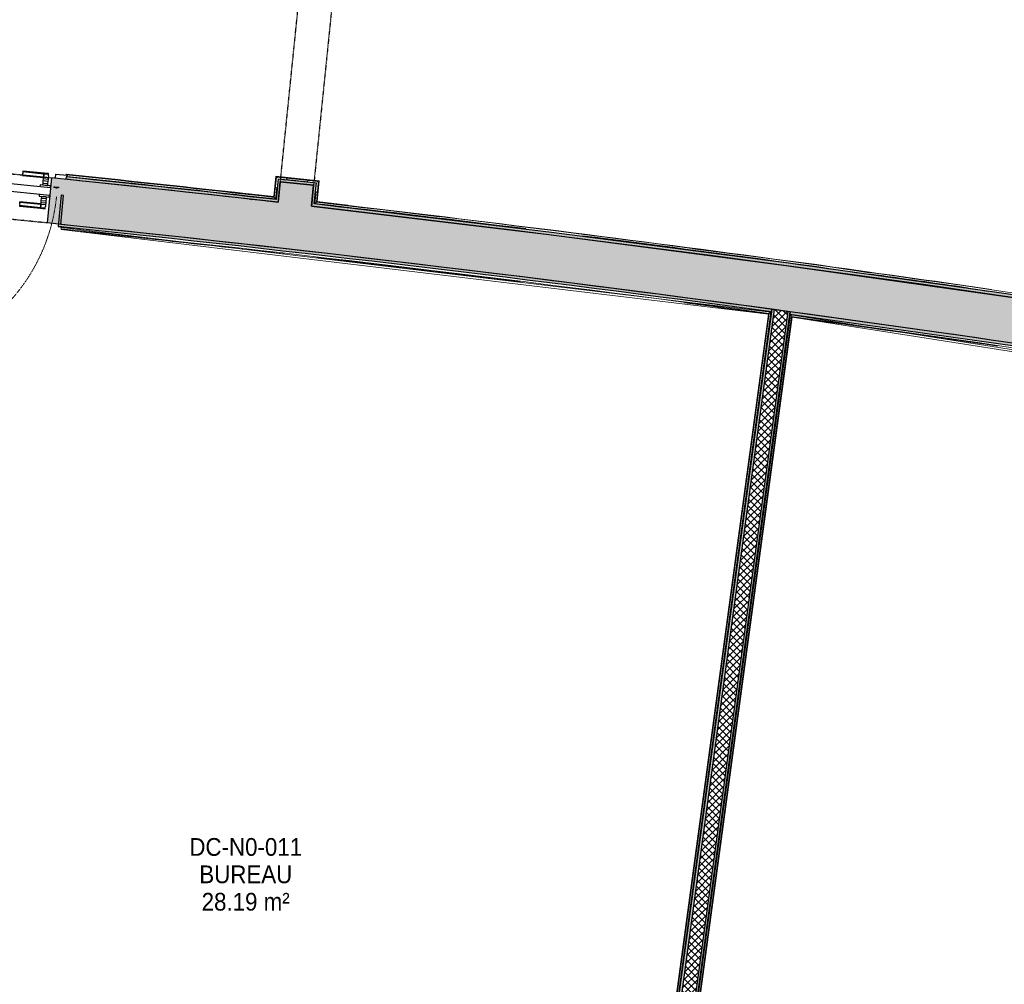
# Model space of a CAD drawing. Header units: millimetres. Extents: x 1909 to 61055, y -36590 to 14615.
# Tile 19 of 49: x 32141 to 37137, y -27445 to -22553. Entities that reach past the tile are written whole.
import ezdxf

# ---------------------------------------------------------------- set-up
doc = ezdxf.new("R2010")
doc.units = ezdxf.units.MM
doc.linetypes.add('Tiret', pattern=[2.5, 1.25, -1.25])
doc.linetypes.add('Tiret_2_', pattern=[2.5, 1.25, -1.25])
for name, color, linetype, lineweight in [('A-AREA-IDEN', 7, 'Continuous', 30), ('A-DETL-GENF', 7, 'Continuous', 18), ('A-DOOR', 7, 'Continuous', 25), ('A-DOOR-FRAM', 7, 'Continuous', 25), ('A-FLOR', 7, 'Continuous', 25), ('A-FLOR-HRAL', 7, 'Continuous', 18), ('A-WALL', 7, 'Continuous', 25), ('A-WALL-PATT', 7, 'Continuous', 25), ('E-WIRE', 7, 'Continuous', 18), ('I-WALL', 7, 'Continuous', 25), ('Q-SPCQ', 7, 'Continuous', 18)]:
    doc.layers.add(name, color=color, linetype=linetype, lineweight=lineweight)
doc.layers.add('A-DOOR-HDLN', color=5, linetype='Tiret', lineweight=25, true_color=0x0000ff)
doc.styles.add('Arial_1', font='arial.ttf', dxfattribs={"width": 0.9, "height": 90})

# ---------------------------------------------------------------- blocks, each defined once
blk = doc.blocks.new('PRT_SIMPLE_HUI_58x68x48 - PRT_BOIS_1V_930x2040x40-V3-2021_015_1111_DCE_1_50_N0 FINI_SSI_CMSI')
at = {"layer": 'A-DETL-GENF', "lineweight": 25}
h = blk.add_hatch(color=256, dxfattribs=at)
h.paths.add_polyline_path([(-500.5, 14.5), (-500.4, 13.2), (-495.8, 13.2), (-485.1, 11.7), (-483.8, 9.7), (-483.8, 12.8), (-496.2, 14.5)])
h.paths.add_polyline_path([(-508.5, 11.5), (-508.5, 8), (-488.5, 8), (-483.8, 9.7), (-485.1, 10.6), (-488.7, 9.3), (-505.2, 9.3), (-505.2, 10.2), (-502, 10.6), (-502, 11.5), (-505.5, 11.5)])
h = blk.add_hatch(color=256, dxfattribs=at)
h.paths.add_polyline_path([(426, 14.5), (413.8, 12.8), (414.4, 10.5), (415.3, 11.7), (426.1, 13.2), (430.5, 13.6), (430.5, 14.5)])
h.paths.add_polyline_path([(415.1, 10.6), (413.8, 9.7), (418.9, 8), (438.5, 8), (438.5, 11.5), (432, 11.5), (432.1, 10.2), (435.2, 10.2), (435.2, 9.3), (418.4, 9.4), (415.2, 10.6)])
at = {"layer": 'A-DETL-GENF'}
for p, q in [((-508.5, 11.5), (-502, 11.5)), ((-508.5, 8), (-508.5, 11.5)), ((-488.5, 8), (-508.5, 8)), ((-505.2, 10.2), (-505.2, 9.3)), ((-502, 10.2), (-505.2, 10.2)), ((-505.2, 9.3), (-488.7, 9.3)), ((-502, 11.5), (-502, 10.2)), ((-500.5, 14.5), (-496, 14.5)), ((-500.5, 13.2), (-500.5, 14.5)), ((-496.1, 13.2), (-500.5, 13.2)), ((-485.1, 11.7), (-496.1, 13.2)), ((-496, 14.5), (-483.8, 12.8)), ((-488.7, 9.3), (-485.1, 10.6)), ((-483.8, 9.7), (-488.5, 8)), ((-485.1, 10.6), (-485.1, 11.7)), ((-483.8, 12.8), (-483.8, 9.7)), ((413.8, 12.8), (426, 14.5)), ((413.8, 9.7), (413.8, 12.8)), ((418.5, 8), (413.8, 9.7)), ((426.1, 13.2), (415.1, 11.7)), ((415.1, 11.7), (415.1, 10.6)), ((415.1, 10.6), (418.7, 9.3)), ((438.5, 8), (418.5, 8)), ((418.7, 9.3), (435.2, 9.3)), ((426, 14.5), (430.5, 14.5)), ((430.5, 13.2), (426.1, 13.2)), ((430.5, 14.5), (430.5, 13.2)), ((432, 11.5), (438.5, 11.5)), ((432, 10.2), (432, 11.5)), ((435.2, 10.2), (432, 10.2)), ((435.2, 9.3), (435.2, 10.2)), ((438.5, 11.5), (438.5, 8))]:
    blk.add_line(p, q, dxfattribs=at)
at = {"layer": 'A-DOOR'}
for p, q in [((417, 54.5), (417, 977.5)), ((-427.1, 124), (-450.6, 124)), ((-450.6, 124), (-450.6, 123.5)), ((-450.6, 123.5), (-450.6, 119.4)), ((-427.1, 123.5), (-450.6, 123.5)), ((-450.6, 119.4), (-450.6, 112.3)), ((-427.1, 119.4), (-450.6, 119.4)), ((-450.6, 103), (-450.6, 112.3)), ((-450.6, 94.6), (-450.6, 103)), ((-427.1, 103), (-450.6, 103)), ((-319.6, 124), (-427.1, 124)), ((-427.1, 124), (-427.1, 123.5)), ((-427.1, 123.5), (-427.1, 124)), ((-427.1, 123.5), (-427.1, 119.4)), ((-319.6, 123.5), (-427.1, 123.5)), ((-427.1, 119.4), (-427.1, 123.5)), ((-427.1, 119.4), (-427.1, 112.3)), ((-319.6, 119.4), (-427.1, 119.4)), ((-427.1, 112.3), (-427.1, 119.4)), ((-427.1, 103), (-427.1, 112.3)), ((-427.1, 112.3), (-427.1, 103)), ((-427.1, 101.8), (-427.1, 103)), ((-319.6, 103), (-427.1, 103)), ((-427.1, 103), (-427.1, 94.6)), ((-427.1, 101.8), (-319.6, 101.8)), ((-319.6, 123.5), (-319.6, 124)), ((-319.6, 119.4), (-319.6, 123.5)), ((-319.6, 112.3), (-319.6, 119.4)), ((-319.6, 112.3), (-319.6, 103)), ((-319.6, 103), (-319.6, 101.8)), ((-467.4, 54.5), (430.5, 54.5)), ((-465.6, 63.5), (-465.6, 54.5)), ((-413.4, 63.5), (-465.6, 63.5)), ((-450.6, 84.2), (-450.6, 94.6)), ((-427.1, 94.6), (-450.6, 94.6)), ((-450.6, 73.4), (-450.6, 84.2)), ((-427.1, 84.2), (-450.6, 84.2)), ((-450.6, 65), (-450.6, 73.4)), ((-450.6, 73.4), (-427.1, 73.4)), ((-450.6, 65), (-450.6, 64)), ((-450.6, 64), (-427.1, 64)), ((-427.1, 94.6), (-427.1, 84.2)), ((-427.1, 84.2), (-427.1, 73.4)), ((-427.1, 73.4), (-427.1, 65)), ((-427.1, 64), (-427.1, 65)), ((-413.4, 54.5), (-413.4, 63.5)), ((430.5, 54.5), (430.5, 14.5)), ((426, 14.5), (-467.4, 14.5)), ((-465.6, 14.5), (-465.6, 5.5)), ((-465.6, 5.5), (-413.4, 5.5)), ((-427.1, 5), (-450.6, 5)), ((-450.6, 5), (-450.6, 4)), ((-450.6, -4.4), (-450.6, 4)), ((-427.1, 4), (-427.1, 5)), ((-427.1, 4), (-427.1, -4.4)), ((-413.4, 5.5), (-413.4, 14.5)), ((-450.6, -15.2), (-450.6, -4.4)), ((-427.1, -4.4), (-450.6, -4.4)), ((-450.6, -25.6), (-450.6, -15.2)), ((-450.6, -15.2), (-427.1, -15.2)), ((-450.6, -34), (-450.6, -25.6)), ((-450.6, -25.6), (-427.1, -25.6)), ((-450.6, -43.3), (-450.6, -34)), ((-450.6, -34), (-427.1, -34)), ((-450.6, -43.3), (-450.6, -50.4)), ((-427.1, -4.4), (-427.1, -15.2)), ((-427.1, -15.2), (-427.1, -25.6)), ((-427.1, -25.6), (-427.1, -34)), ((-427.1, -34), (-427.1, -32.8)), ((-319.6, -32.8), (-427.1, -32.8)), ((-427.1, -43.3), (-427.1, -34)), ((-427.1, -34), (-319.6, -34)), ((-427.1, -34), (-427.1, -43.3)), ((-427.1, -43.3), (-427.1, -50.4)), ((-427.1, -50.4), (-427.1, -43.3)), ((-319.6, -32.8), (-319.6, -34)), ((-319.6, -34), (-319.6, -43.3)), ((-319.6, -50.4), (-319.6, -43.3)), ((-450.6, -50.4), (-450.6, -54.5)), ((-450.6, -50.4), (-427.1, -50.4)), ((-450.6, -54.5), (-450.6, -55)), ((-450.6, -54.5), (-427.1, -54.5)), ((-450.6, -55), (-427.1, -55)), ((-427.1, -50.4), (-427.1, -54.5)), ((-427.1, -50.4), (-319.6, -50.4)), ((-427.1, -54.5), (-427.1, -50.4)), ((-427.1, -54.5), (-427.1, -55)), ((-427.1, -54.5), (-319.6, -54.5)), ((-427.1, -55), (-427.1, -54.5)), ((-427.1, -55), (-319.6, -55)), ((-319.6, -54.5), (-319.6, -50.4)), ((-319.6, -55), (-319.6, -54.5))]:
    blk.add_line(p, q, dxfattribs=at)
at = {"layer": 'A-DOOR', "color": 176, "linetype": 'Tiret', "lineweight": 18, "true_color": 0x000080}
blk.add_arc((428, 54.5), 930, 90.6808, 180, dxfattribs=at)
at = {"layer": 'A-DOOR'}
for radius, start, end in [(9.12, 155.8208, 180), (9.12, 180, 204.1792), (7.5, 360, 180), (7.5, 120, 180), (7.5, 180, 360), (7.5, 195, 225), (9.12, 111.9887, 120), (9.12, 240, 248.0113), (7.5, 240, 300), (7.5, 0, 90), (9.12, 291.9887, 300), (7.5, 330, 0), (9.12, 335.8208, 0)]:
    blk.add_arc((429, 65.5), radius, start, end, dxfattribs=at)
at = {"layer": 'A-DOOR-FRAM'}
for p, q in [((432, 56), (450.6, 56)), ((432, 11.5), (432, 56)), ((417, -56), (417, 8)), ((417, 8), (418.5, 8)), ((-545, -47.5), (-540.4, -47.5)), ((-545, -56), (-545, -47.5)), ((-487, -35.2), (-487, -56)), ((470.3, -47.5), (475, -47.5)), ((475, -47.5), (475, -56)), ((-487, -56), (-545, -56)), ((475, -56), (417, -56))]:
    blk.add_line(p, q, dxfattribs=at)
at = {"layer": 'Q-SPCQ'}
for p, q in [((430.5, 54.5), (403.5, 54.5)), ((430.5, 40.5), (430.5, 54.5))]:
    blk.add_line(p, q, dxfattribs=at)
blk = doc.blocks.new('Garde-corps - Garde-corps-508898-2021_015_1111_DCE_1_50_N0 FINI_SSI_CMSI')
at = {"layer": 'A-FLOR-HRAL'}
for p, q in [((-7280.9, -23340.2), (-7281.1, -23341.8)), ((-7280.7, -23338.4), (-7280.9, -23340.2)), ((-7280.7, -23338.4), (-7280.5, -23336.8)), ((-6228.7, -23450.7), (-7280.5, -23336.8)), ((-6219.3, -23462.4), (-7277, -23347.8)), ((-6218.1, -23347.5), (-6228.7, -23450.7)), ((-6216.7, -23349.3), (-6227.2, -23452.6)), ((-6215.1, -23351.2), (-6225.6, -23454.5)), ((-5997.2, -23370.1), (-6218.1, -23347.5)), ((-5999, -23371.5), (-6216.7, -23349.3)), ((-6001, -23373.1), (-6215.1, -23351.2)), ((-6215.1, -23351.2), (-6212.4, -23354.6)), ((-6054.5, -23374.8), (-6163, -23363.7)), ((-6011.7, -23478.8), (-6001, -23373.1)), ((-6009.8, -23477.3), (-5999, -23371.5)), ((-6008, -23475.8), (-5997.2, -23370.1)), ((-6001, -23373.1), (-6004.3, -23375.8)), ((-6213.4, -23404.8), (-6219.3, -23462.4)), ((-6019.5, -23485.1), (-6013.4, -23425.2)), ((-5388.7, -23553.7), (-6008, -23475.8)), ((-5851.6, -23493.9), (-6008, -23475.9)), ((-5496.1, -23550.9), (-6019.5, -23485.1)), ((-2835.3, -23894.9), (-2862.6, -23890.6)), ((-2601.7, -23931.6), (-2626.3, -23927.7)), ((-2418.4, -23971.2), (-2492.4, -23959.6)), ((381.1, -24400.5), (289.6, -24386.1)), ((562.3, -24429), (495, -24418.4)), ((1190.5, -24527.8), (948, -24489.6)), ((1178.4, -24536.3), (979.6, -24505.1)), ((1190.5, -24527.8), (1036.2, -24500.4)), ((1144.9, -24792.3), (1190.5, -24527.8)), ((1134.6, -24790.5), (1178.4, -24536.3)), ((1141.6, -24791.7), (1186.6, -24530.5)), ((1143.3, -24792), (1188.6, -24529.1)), ((1131.6, -24790), (1134.6, -24790.5)), ((1141.6, -24791.7), (1134.6, -24790.5)), ((1143.3, -24792), (1141.6, -24791.7)), ((1143.3, -24792), (1144.9, -24792.3))]:
    blk.add_line(p, q, dxfattribs=at)
at = {"layer": 'A-FLOR-HRAL', "flags": 128}
for points in [[(-6225.6, -23454.5), (-6222.4, -23458.4), (-6219.3, -23462.4)], [(-6011.7, -23478.8), (-6015.6, -23482), (-6019.5, -23485.1)], [(-6008, -23475.8), (-6008, -23475.9), (-6008.1, -23475.9), (-6008.3, -23476.1), (-6008.5, -23476.2), (-6008.7, -23476.4), (-6008.9, -23476.6), (-6009.2, -23476.8), (-6009.4, -23477), (-6009.6, -23477.1), (-6009.8, -23477.3)], [(-6019.5, -23485.1), (-6019.7, -23485.2), (-6020, -23485.5), (-6020.4, -23485.8), (-6021, -23486.3), (-6021.6, -23486.8), (-6022.2, -23487.2), (-6022.8, -23487.8)], [(-3207.5, -23836.4), (-3472.3, -23794.7), (-4103, -23715.4)], [(-3261.1, -23838.8), (-3484.1, -23803.7), (-3971.4, -23742.5)], [(1186.6, -24530.5), (1182.5, -24533.4), (1178.4, -24536.3)]]:
    blk.add_lwpolyline(points, dxfattribs=at)
at = {"layer": 'A-FLOR-HRAL'}
for radius, start, end in [(118006.4, 83.558874, 84.07424), (118008.1, 83.932717, 84.07424), (118009.7, 83.560532, 84.07424), (117996.2, 83.553904, 84.071983), (117999.2, 83.555377, 84.07199), (118008.1, 83.559729, 83.742547), (118006.4, 79.92167, 83.454356), (118008.1, 82.322783, 83.453521), (117996.2, 82.935855, 83.459211), (117999.2, 82.934415, 83.457772), (117996.2, 81.758305, 82.805017), (117999.2, 82.280219, 82.794814), (118008.1, 81.77784, 82.226571), (117999.2, 81.836438, 82.080297), (117996.2, 80.580755, 81.627467), (117999.2, 81.412761, 81.587451), (118008.1, 81.131846, 81.559197), (118008.1, 79.920828, 81.063188), (117999.2, 80.596188, 80.878383), (117996.2, 79.926561, 80.449917), (117999.2, 79.925111, 80.427587)]:
    blk.add_arc((-19463.8, -140716), radius, start, end, dxfattribs=at)
for points, knots in [([(-6218.1, -23347.5), (-6218.1, -23347.5), (-6218.1, -23347.6), (-6218, -23347.7), (-6217.9, -23347.9), (-6217.7, -23348), (-6217.6, -23348.2), (-6217.4, -23348.4), (-6217.3, -23348.5), (-6217.2, -23348.6), (-6217.1, -23348.8), (-6217, -23348.9), (-6216.9, -23349), (-6216.8, -23349.2), (-6216.7, -23349.3), (-6216.7, -23349.3)], [0.1, 0.1, 0.1, 0.1, 0.2, 0.3, 0.4, 0.475, 0.55, 0.6, 0.65, 0.7, 0.75, 0.8, 0.85, 0.9, 1, 1, 1, 1]), ([(-5997.2, -23370.1), (-5997.2, -23370.1), (-5997.3, -23370.1), (-5997.4, -23370.2), (-5997.6, -23370.3), (-5997.8, -23370.5), (-5997.9, -23370.6), (-5998.1, -23370.7), (-5998.2, -23370.8), (-5998.3, -23371), (-5998.5, -23371.1), (-5998.6, -23371.2), (-5998.7, -23371.3), (-5998.9, -23371.4), (-5999, -23371.5), (-5999, -23371.5)], [0.1, 0.1, 0.1, 0.1, 0.2, 0.3, 0.4, 0.475, 0.55, 0.6, 0.65, 0.7, 0.75, 0.8, 0.85, 0.9, 1, 1, 1, 1]), ([(-6228.7, -23450.7), (-6228.6, -23450.7), (-6228.6, -23450.8), (-6228.6, -23450.9), (-6228.5, -23451), (-6228.4, -23451.1), (-6228.2, -23451.3), (-6228.1, -23451.4), (-6227.9, -23451.7), (-6227.7, -23451.9), (-6227.6, -23452.1), (-6227.4, -23452.3), (-6227.3, -23452.5), (-6227.2, -23452.6)], [0.075, 0.075, 0.075, 0.075, 0.15, 0.2125, 0.275, 0.35, 0.425, 0.5, 0.6, 0.7, 0.775, 0.85, 1, 1, 1, 1]), ([(-6219.3, -23462.4), (-6219.3, -23462.4), (-6219.3, -23462.4), (-6219.2, -23462.5), (-6219.2, -23462.5), (-6219.1, -23462.6), (-6219.1, -23462.6), (-6219, -23462.7), (-6218.9, -23462.8), (-6218.8, -23462.9), (-6218.7, -23463), (-6218.6, -23463.2), (-6218.5, -23463.3), (-6218.4, -23463.4), (-6218.3, -23463.6), (-6218.2, -23463.7), (-6218.1, -23463.8), (-6218, -23464), (-6217.8, -23464.2), (-6217.5, -23464.5), (-6217.1, -23465.1), (-6216.8, -23465.5), (-6216.6, -23465.7)], [0, 0, 0, 0, 0.071429, 0.107143, 0.142857, 0.178571, 0.214286, 0.25, 0.285714, 0.321429, 0.357143, 0.392857, 0.428571, 0.464286, 0.5, 0.535714, 0.571429, 0.607143, 0.642857, 0.714286, 0.857143, 1, 1, 1, 1]), ([(1190.5, -24527.8), (1190.5, -24527.8), (1190.5, -24527.8), (1190.4, -24527.8), (1190.3, -24527.9), (1190.1, -24528), (1190, -24528.1), (1189.8, -24528.3), (1189.6, -24528.4), (1189.3, -24528.6), (1189.1, -24528.7), (1188.9, -24528.9), (1188.7, -24529), (1188.6, -24529.1)], [0.075, 0.075, 0.075, 0.075, 0.15, 0.2125, 0.275, 0.35, 0.425, 0.5, 0.6, 0.7, 0.775, 0.85, 1, 1, 1, 1]), ([(1178.4, -24536.3), (1178.4, -24536.3), (1178.4, -24536.3), (1178.3, -24536.3), (1178.3, -24536.4), (1178.2, -24536.4), (1178.1, -24536.5), (1178, -24536.5), (1177.9, -24536.6), (1177.8, -24536.7), (1177.7, -24536.8), (1177.6, -24536.9), (1177.4, -24536.9), (1177.3, -24537), (1177.2, -24537.1), (1177, -24537.2), (1176.9, -24537.3), (1176.7, -24537.5), (1176.5, -24537.6), (1176.1, -24537.9), (1175.6, -24538.2), (1175.1, -24538.6), (1174.9, -24538.7)], [0, 0, 0, 0, 0.071429, 0.107143, 0.142857, 0.178571, 0.214286, 0.25, 0.285714, 0.321429, 0.357143, 0.392857, 0.428571, 0.464286, 0.5, 0.535714, 0.571429, 0.607143, 0.642857, 0.714286, 0.857143, 1, 1, 1, 1])]:
    blk.add_open_spline(points, degree=3, knots=knots, dxfattribs=at)
blk = doc.blocks.new('Garde-corps - Garde-corps-509925-2021_015_1111_DCE_1_50_N0 FINI_SSI_CMSI')
at = {"layer": 'A-FLOR-HRAL'}
for p, q in [((-4438.5, -30189.6), (-3606.8, -24050.4)), ((-4430.5, -30183.5), (-3600.7, -24058.5)), ((-4428.6, -30182), (-3599.2, -24060.4)), ((-4426.7, -30180.6), (-3597.8, -24062.3)), ((-3606.8, -24050.4), (216.4, -24648)), ((-3599.2, -24060.4), (-3597.8, -24060.6)), ((-3597.8, -24062.3), (214.7, -24658.4))]:
    blk.add_line(p, q, dxfattribs=at)
at = {"layer": 'A-FLOR-HRAL', "flags": 128}
blk.add_lwpolyline([(-3600.7, -24058.5), (-3603.7, -24054.4), (-3606.8, -24050.4)], dxfattribs=at)
at = {"layer": 'A-FLOR-HRAL'}
for radius, start, end in [(117731.1, 80.376571, 82.256375), (117727.7, 81.741823, 82.254731)]:
    blk.add_arc((-19463.8, -140716), radius, start, end, dxfattribs=at)
for points, knots in [([(-3606.8, -24050.4), (-3606.8, -24050.4), (-3606.8, -24050.4), (-3606.8, -24050.4), (-3606.9, -24050.3), (-3606.9, -24050.2), (-3607, -24050.2), (-3607, -24050.1), (-3607.1, -24050), (-3607.2, -24049.9), (-3607.3, -24049.8), (-3607.4, -24049.6), (-3607.5, -24049.5), (-3607.6, -24049.4), (-3607.7, -24049.2), (-3607.8, -24049.1), (-3607.9, -24048.9), (-3608, -24048.8), (-3608.2, -24048.6), (-3608.4, -24048.2), (-3608.8, -24047.7), (-3609.2, -24047.3), (-3609.3, -24047.1)], [0, 0, 0, 0, 0.071429, 0.107143, 0.142857, 0.178571, 0.214286, 0.25, 0.285714, 0.321429, 0.357143, 0.392857, 0.428571, 0.464286, 0.5, 0.535714, 0.571429, 0.607143, 0.642857, 0.714286, 0.857143, 1, 1, 1, 1]), ([(-3597.8, -24062.3), (-3597.8, -24062.3), (-3597.8, -24062.2), (-3597.9, -24062.2), (-3597.9, -24062), (-3598, -24061.9), (-3598.2, -24061.7), (-3598.3, -24061.5), (-3598.5, -24061.3), (-3598.7, -24061.1), (-3598.8, -24060.9), (-3599, -24060.7), (-3599.1, -24060.5), (-3599.2, -24060.4)], [0.075, 0.075, 0.075, 0.075, 0.15, 0.2125, 0.275, 0.35, 0.425, 0.5, 0.6, 0.7, 0.775, 0.85, 1, 1, 1, 1])]:
    blk.add_open_spline(points, degree=3, knots=knots, dxfattribs=at)
blk = doc.blocks.new('Garde-corps - Garde-corps-510088-2021_015_1111_DCE_1_50_N0 FINI_SSI_CMSI')
at = {"layer": 'A-FLOR-HRAL'}
for p, q in [((-7307.1, -23617.6), (-7307, -23615.9)), ((-7307.1, -23617.6), (-3718.7, -24045.9)), ((-7306.8, -23614.2), (-7307, -23615.9)), ((-7307, -23615.9), (-7301.3, -23616.5)), ((-7306.1, -23607.1), (-7306.8, -23614.2)), ((-7305.8, -23604.1), (-7306.1, -23607.1)), ((-7306.1, -23607.1), (-3706.9, -24036.9)), ((-3718.7, -24045.9), (-4547.6, -30164.2)), ((-3716.8, -24044.5), (-4546.2, -30166.1)), ((-3714.9, -24043), (-4544.7, -30168.1)), ((-3706.9, -24036.9), (-4538.6, -30176.1)), ((-3809.3, -24032), (-3716.8, -24044.5))]:
    blk.add_line(p, q, dxfattribs=at)
at = {"layer": 'A-FLOR-HRAL', "flags": 128}
for points in [[(-3718.7, -24045.9), (-3718.7, -24045.9), (-3718.6, -24045.8), (-3718.4, -24045.7), (-3718.2, -24045.5), (-3718, -24045.3), (-3717.8, -24045.2), (-3717.5, -24045), (-3717.3, -24044.8), (-3717, -24044.6), (-3716.8, -24044.5)], [(-3714.9, -24043), (-3710.9, -24039.9), (-3706.9, -24036.9)], [(-3706.9, -24036.9), (-3706.7, -24036.8), (-3706.4, -24036.5), (-3705.9, -24036.2), (-3705.4, -24035.7), (-3704.8, -24035.3), (-3704.1, -24034.8), (-3703.5, -24034.3)]]:
    blk.add_lwpolyline(points, dxfattribs=at)
at = {"layer": 'A-FLOR-HRAL'}
for radius, start, end in [(117727.7, 83.519393, 84.07301), (117731.1, 82.312464, 84.07301), (117727.7, 82.932044, 83.437677), (117727.7, 82.314108, 82.523265)]:
    blk.add_arc((-19463.8, -140716), radius, start, end, dxfattribs=at)
blk = doc.blocks.new('1010_PROTECTION  D_ANGLE - 1010_PROTECTION  D_ANGLE-540501-2021_015_1111_DCE_1_50_N0 FINI_SSI_CMSI')
at = {"layer": 'Q-SPCQ'}
for p, q in [((40, 10), (0, 10)), ((0, -40), (0, 0)), ((0, 0), (40, 0)), ((-10, 0), (-10, -40))]:
    blk.add_line(p, q, dxfattribs=at)
for centre, radius, start, end in [((0, 0), 10, 90, 180), ((40, 5), 5, 270, 90), ((-5, -40), 5, 180, 0)]:
    blk.add_arc(centre, radius, start, end, dxfattribs=at)
blk = doc.blocks.new('1010_PROTECTION  D_ANGLE - 1010_PROTECTION  D_ANGLE-534363-2021_015_1111_DCE_1_50_N0 FINI_SSI_CMSI')
at = {"layer": 'Q-SPCQ'}
for p, q in [((-10, 40), (-10, 0)), ((0, 0), (0, 40)), ((40, 0), (0, 0)), ((0, -10), (40, -10))]:
    blk.add_line(p, q, dxfattribs=at)
for centre, radius, start, end in [((-5, 40), 5, 360, 180), ((0, 0), 10, 180, 270), ((40, -5), 5, 270, 90)]:
    blk.add_arc(centre, radius, start, end, dxfattribs=at)
blk = doc.blocks.new('B02_ARC_rvt-1-2021_015_1111_DCE_1_50_N0 FINI_SSI_CMSI')
at = {"layer": 'A-WALL-PATT', "true_color": 0xdadada}
for points in [[(-6205.4, -23479.5), (-6204.2, -23467.1), (-6279.5, -23458.7), (-6790.4, -23402.4), (-7281.9, -23350.2), (-7283.2, -23362.7), (-6744.2, -23419.9), (-6210.4, -23479)], [(-6204.2, -23467.1), (-6194.9, -23376.1), (-6207.3, -23374.8), (-6216.6, -23465.7), (-6207.3, -23466.8)], [(-6013.3, -23394.6), (-6012.1, -23382.1), (-6206, -23362.3), (-6207.3, -23374.8), (-6024.1, -23393.5)], [(-6022.8, -23487.8), (-6013.3, -23394.6), (-6025.8, -23393.3), (-6035.2, -23486.3), (-6024.1, -23487.6)], [(-7310.2, -23603.5), (-7294.4, -23444.5), (-7306.9, -23443.2), (-7322.7, -23602.3)], [(1172.8, -24551), (1174.9, -24538.7), (-34.3, -24330.4), (-1231.2, -24137), (-2447.8, -23953.3), (-3630.5, -23786.9), (-4832.7, -23630.4), (-6035.2, -23486.3), (-6036.5, -23498.8), (-4818.9, -23644.7), (-3616.5, -23801.4), (-2415.9, -23970.5), (-1217, -24151.8), (-20, -24345.5), (1166.6, -24549.9)], [(-3703.5, -24034.3), (-3701.8, -24021.9), (-4904.2, -23865.8), (-6106.5, -23722.3), (-7309, -23591.2), (-7310.3, -23603.7), (-6105.2, -23735), (-4902.7, -23878.6), (-3717.6, -24032.5)], [(-4441.9, -30192.2), (-3607.7, -24034.7), (-3620.1, -24033), (-4454.3, -30190.5), (-4448.1, -30191.4)], [(1004.3, -24767.5), (1006.5, -24755.2), (-155.6, -24556.1), (-1305.1, -24370.8), (-2456.4, -24196.9), (-3607.7, -24034.7), (-3609.4, -24047.1), (-2447.8, -24210.8), (-1297, -24384.7), (-144.3, -24570.6), (196.8, -24629.1), (197, -24627.9), (256.2, -24637.9), (256.2, -24639.2), (369.4, -24658.6), (369.7, -24657.2), (428.8, -24667.4), (428.8, -24668.8), (541.9, -24688.2), (542.2, -24686.8), (601.3, -24697), (601.3, -24698.4), (1000.8, -24766.8)]]:
    blk.add_hatch(color=254, dxfattribs=at).paths.add_polyline_path(points)
at = {"layer": 'A-WALL-PATT', "lineweight": 5, "true_color": 0xdadada}
blk.add_hatch(color=254, dxfattribs=at).paths.add_polyline_path([(-4523.7, -30181.1), (-3689.4, -24023.6), (-3701.8, -24021.9), (-4536, -30179.4), (-4529.9, -30180.3)])
at = {"layer": 'A-WALL-PATT', "lineweight": 18}
h = blk.add_hatch(dxfattribs=at)
h.set_pattern_fill('FP_1', color=256, style=0, pattern_type=2)
h.set_pattern_definition([(45, (0, 0), (-17.67767, 17.67767), []), (135, (0, 0), (-17.67767, -17.67767), [])])
h.paths.add_polyline_path([(-4457.6, -30215.3), (-3620.1, -24033), (-3689.4, -24023.6), (-4527, -30205.9), (-4491.4, -30210.7)])
at = {"layer": 'A-FLOR'}
for p, q in [((-6781.6, -23403.2), (-6949.2, -23385.2)), ((-6762.9, -23405.3), (-6768.7, -23404.6)), ((-6346.8, -23463.6), (-6339.4, -23464.5)), ((-6260.4, -23473.3), (-6259.1, -23473.5)), ((-7322.7, -23602.4), (-7310.3, -23603.7)), ((-7305.8, -23604.1), (-7322.7, -23602.4)), ((-6114.8, -23733.9), (-6120.1, -23733.3)), ((-3480.6, -23819.9), (-3389.8, -23832.3)), ((-4415.7, -23927.7), (-4596.3, -23904.6)), ((-2754.1, -24153.8), (-2790.4, -24148.6))]:
    blk.add_line(p, q, dxfattribs=at)
at = {"layer": 'A-WALL'}
for p, q in [((-7281.9, -23350.2), (-7283.2, -23362.7)), ((-6207.3, -23374.8), (-6216.6, -23465.7)), ((-6206, -23362.3), (-6207.3, -23374.8)), ((-6012.1, -23382.1), (-6206, -23362.3)), ((-6204.2, -23467.1), (-6194.9, -23376.1)), ((-6194.9, -23376.1), (-6025.8, -23393.3)), ((-6025.8, -23393.3), (-6035.2, -23486.3)), ((-6022.8, -23487.8), (-6013.3, -23394.6)), ((-6013.3, -23394.6), (-6012.1, -23382.1)), ((-7306.9, -23443.2), (-7322.7, -23602.3)), ((-7309, -23591.2), (-7294.4, -23444.5)), ((-7294.4, -23444.5), (-7306.9, -23443.2)), ((-6205.4, -23479.5), (-6204.2, -23467.1)), ((-6035.2, -23486.3), (-6036.5, -23498.8)), ((-7322.7, -23602.3), (-7310.2, -23603.5)), ((-3701.8, -24021.9), (-4536, -30179.4)), ((-3689.4, -24023.6), (-4523.7, -30181.1)), ((-3703.5, -24034.3), (-3701.8, -24021.9)), ((-3607.7, -24034.7), (-3701.8, -24021.9)), ((-3620.1, -24033), (-4454.3, -30190.5)), ((-4441.9, -30192.2), (-3607.7, -24034.7)), ((-3607.7, -24034.7), (-3609.4, -24047.1))]:
    blk.add_line(p, q, dxfattribs=at)
at = {"layer": 'A-WALL', "flags": 128}
for points in [[(-6216.6, -23465.7), (-6749.1, -23406.8), (-7281.9, -23350.2)], [(-6036.5, -23498.8), (-4832.7, -23642.9), (-3630.5, -23799.5), (-2429.9, -23968.3), (-1231.2, -24149.5), (-34.3, -24343), (1160.5, -24548.8)], [(1174.9, -24538.7), (-20, -24332.8), (-1217, -24139.1), (-2415.9, -23957.8), (-3616.5, -23788.7), (-4818.9, -23632.1), (-6022.8, -23487.8)], [(-3609.4, -24047.1), (-2456.4, -24209.5), (-1305.1, -24383.4), (-155.6, -24568.7), (197, -24627.8)]]:
    blk.add_lwpolyline(points, dxfattribs=at)
at = {"layer": 'A-WALL'}
for radius, start, end in [(117983.7, 83.547768, 84.074214), (117741.2, 82.307532, 84.075214), (117753.7, 82.307532, 84.07524), (117753.7, 79.971797, 82.261307)]:
    blk.add_arc((-19463.8, -140716), radius, start, end, dxfattribs=at)
at = {"layer": 'A-DOOR', "lineweight": 18, "rotation": 174.3196245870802}
blk.add_blockref('PRT_SIMPLE_HUI_58x68x48 - PRT_BOIS_1V_930x2040x40-V3-2021_015_1111_DCE_1_50_N0 FINI_SSI_CMSI', (-7824.3, -23344), dxfattribs=at)
at = {"layer": 'A-FLOR-HRAL', "lineweight": 18}
for name in ['Garde-corps - Garde-corps-508898-2021_015_1111_DCE_1_50_N0 FINI_SSI_CMSI', 'Garde-corps - Garde-corps-510088-2021_015_1111_DCE_1_50_N0 FINI_SSI_CMSI', 'Garde-corps - Garde-corps-509925-2021_015_1111_DCE_1_50_N0 FINI_SSI_CMSI']:
    blk.add_blockref(name, (0, 0), dxfattribs=at)
at = {"layer": 'Q-SPCQ', "lineweight": 18}
for name, p, rotation in [('1010_PROTECTION  D_ANGLE - 1010_PROTECTION  D_ANGLE-534363-2021_015_1111_DCE_1_50_N0 FINI_SSI_CMSI', (-6206, -23362.3), 264.1756231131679), ('1010_PROTECTION  D_ANGLE - 1010_PROTECTION  D_ANGLE-540501-2021_015_1111_DCE_1_50_N0 FINI_SSI_CMSI', (-6012.1, -23382.1), 264.1756231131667)]:
    blk.add_blockref(name, p, dxfattribs=dict(at, rotation=rotation))
blk = doc.blocks.new('Ouverture en rectangle - Ouverture en rectangle _93x206_-3217279-2021_015_1111_DCE_1_50_N0 FINI_SSI_CMSI')
at = {"layer": 'A-DOOR-HDLN', "linetype": 'Tiret_2_'}
for p, q in [((-465, 115), (465, 115)), ((465, -115), (-465, -115))]:
    blk.add_line(p, q, dxfattribs=at)
blk = doc.blocks.new('Ouverture en rectangle - Ouverture en rectangle _150x207_-3507346-2021_015_1111_DCE_1_50_N0 FINI_SSI_CMSI')
at = {"layer": 'A-DOOR-HDLN', "linetype": 'Tiret_2_'}
for p, q in [((-750, 85), (750, 85)), ((750, -85), (-750, -85))]:
    blk.add_line(p, q, dxfattribs=at)
blk = doc.blocks.new('B02_DC_STR_rvt-1-2021_015_1111_DCE_1_50_N0 FINI_SSI_CMSI')
at = {"layer": 'A-WALL-PATT', "true_color": 0x787878}
h = blk.add_hatch(color=8, dxfattribs=at)
h.paths.add_polyline_path([(-6036.5, -23498.8), (-6025.8, -23393.3), (-6194.9, -23376.1), (-6205.4, -23479.5), (-6121, -23489.1)])
h.paths.add_polyline_path([(-5873.5, -21901), (-5507.4, -18311.7), (-5676.3, -18292), (-6042.7, -21883.8), (-6010.9, -21887)])
h = blk.add_hatch(color=8, dxfattribs=at)
h.paths.add_polyline_path([(2769.9, -25080.3), (2813.1, -24854.4), (2566.9, -24807.3), (2525.4, -25033.6), (2748.4, -25076.2)])
h.paths.add_polyline_path([(1118.9, -24775.1), (1160.5, -24548.8), (106.7, -24366.8), (-915.1, -24199.5), (-1936.9, -24041.4), (-2958.7, -23892.5), (-3980.5, -23752.6), (-5004.6, -23621.6), (-6121, -23489.1), (-6279.5, -23471.3), (-6790.4, -23414.9), (-7355.7, -23355.2), (-7378.4, -23584), (-6279.5, -23702.8), (-5246.3, -23823.7), (-4182, -23958.1), (-3118.9, -24102.1), (-2057.2, -24255.9), (-996.9, -24419.3), (106.7, -24600.1), (1000.8, -24754.6)])
h.paths.add_polyline_path([(-8303.9, -23492.2), (-8281.2, -23263.4), (-8431.9, -23249.1), (-8451.9, -23478.2), (-8323.1, -23490.4)])
h.paths.add_polyline_path([(-7327.7, -23408), (-7332.2, -23407.5), (-7344.2, -23404.6), (-7343.9, -23401.6), (-7342.8, -23403.6), (-7332, -23406.3), (-7327.6, -23406.7)])
h.paths.add_polyline_path([(-7319.5, -23405.8), (-7325.9, -23405.1), (-7325.8, -23403.9), (-7322.6, -23403.9), (-7322.6, -23403.3), (-7339, -23401.7), (-7342.8, -23402.5), (-7343.9, -23401.6), (-7338.9, -23400.3), (-7319.1, -23402.3), (-7319.3, -23404.2)])
h.paths.add_polyline_path([(-9946.2, -23347.5), (-9926.2, -23118.4), (-10218, -23095.1), (-10470.8, -23075.5), (-10489.9, -23304.7), (-10081.9, -23336.6)])
at = {"layer": 'A-WALL'}
blk.add_line((-7355.7, -23355.2), (-7378.4, -23584), dxfattribs=at)
at = {"layer": 'A-WALL', "flags": 128}
for points in [[(-6205.4, -23479.5), (-6780.4, -23415.9), (-7355.7, -23355.2)], [(1160.5, -24548.8), (136.5, -24371.7), (-889, -24203.6), (-1915.9, -24044.5), (-2944.2, -23894.5), (-3973.8, -23753.5), (-5004.6, -23621.6), (-6036.5, -23498.8)]]:
    blk.add_lwpolyline(points, dxfattribs=at)
at = {"layer": 'A-WALL'}
blk.add_arc((-19463.8, -140716), 117753.7, 79.933278, 84.1092, dxfattribs=at)
at = {"layer": 'I-WALL'}
for p, q in [((-6194.9, -23376.1), (-6205.4, -23479.5)), ((-6025.8, -23393.3), (-6194.9, -23376.1)), ((-6036.5, -23498.8), (-6025.8, -23393.3))]:
    blk.add_line(p, q, dxfattribs=at)
at = {"layer": 'A-DOOR', "color": 5, "lineweight": 25, "true_color": 0x0000ff}
for name, p, rotation in [('Ouverture en rectangle - Ouverture en rectangle _150x207_-3507346-2021_015_1111_DCE_1_50_N0 FINI_SSI_CMSI', (-6034.2, -22638.5), 264.1756231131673), ('Ouverture en rectangle - Ouverture en rectangle _93x206_-3217279-2021_015_1111_DCE_1_50_N0 FINI_SSI_CMSI', (-7829.8, -23423.7), 354.3354568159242)]:
    blk.add_blockref(name, p, dxfattribs=dict(at, rotation=rotation))
blk = doc.blocks.new('B02_SSI_rvt-1-2021_015_1111_DCE_1_50_N0 FINI_SSI_CMSI')
at = {"layer": 'E-WIRE', "color": 30, "true_color": 0xff8000}
blk.add_open_spline([(2163.4, -25625.6), (2368.7, -23278.8), (1286.1, -22786.2), (-920.9, -22572), (-5251.5, -22007.4), (-7930.1, -21735.9), (-7820.2, -20479.8)], degree=3, knots=[0, 0, 0, 0, 6.302013, 14.80374, 24.949169, 34.048643, 34.048643, 34.048643, 34.048643], dxfattribs=at)

msp = doc.modelspace()

# ---------------------------------------------------------------- block references
at = {"lineweight": 5}
for name in ['B02_DC_STR_rvt-1-2021_015_1111_DCE_1_50_N0 FINI_SSI_CMSI', 'B02_ARC_rvt-1-2021_015_1111_DCE_1_50_N0 FINI_SSI_CMSI', 'B02_SSI_rvt-1-2021_015_1111_DCE_1_50_N0 FINI_SSI_CMSI']:
    msp.add_blockref(name, (39658.7, 0), dxfattribs=at)

# ---------------------------------------------------------------- texts
at = {"layer": 'A-AREA-IDEN', "color": 8, "true_color": 0x808080, "char_height": 90, "attachment_point": 1, "style": 'Arial_1'}
for s, insert, width in [('DC-N0-011', (33002.2, -26703.6), 681.835), ('BUREAU', (33052.8, -26842.5), 562.785), ('28.19 m²', (33064.7, -26981.4), 530.316)]:
    msp.add_mtext(s, dxfattribs=dict(at, insert=insert, width=width))

doc.saveas('drawing.dxf')
